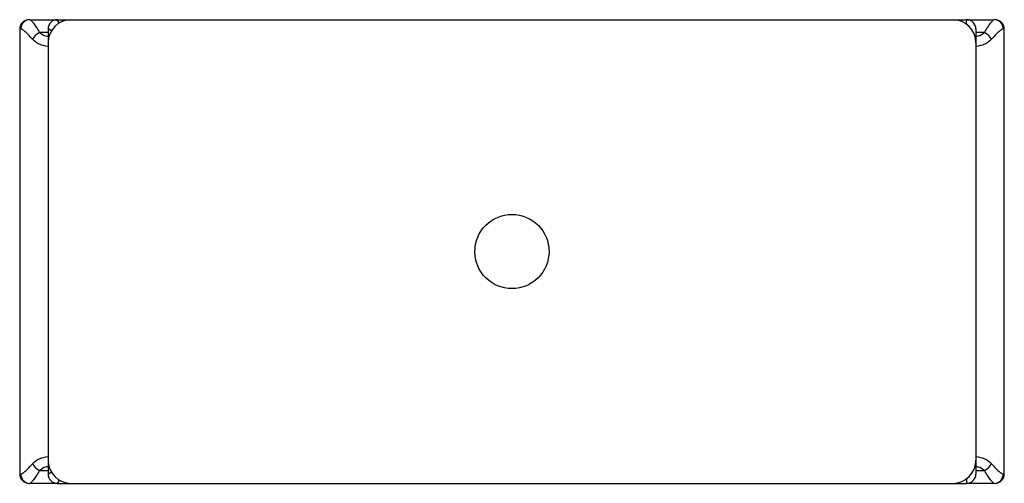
# Paper-space layout '_Inferior' of a CAD drawing. Header units: millimetres. Extents: x -131 to 81, y 165 to 265.
import ezdxf

# ---------------------------------------------------------------- set-up
doc = ezdxf.new("R2010")
doc.units = ezdxf.units.MM

psp = doc.layouts.new('_Inferior')

# ---------------------------------------------------------------- linework, layer by layer
at = {"color": 7, "linetype": 'Continuous', "lineweight": 25}
for p, q in [((-128.61, 264.53), (-122.8, 264.53)), ((-122.69, 264.53), (73.31, 264.53)), ((73.43, 264.53), (79.25, 264.53)), ((-130.8, 262.53), (-130.8, 166.53)), ((-124.69, 262.53), (-124.69, 166.53)), ((75.31, 262.53), (75.31, 166.53)), ((81.44, 166.53), (81.44, 262.53)), ((-122.8, 164.53), (-128.61, 164.53)), ((-122.69, 164.53), (73.31, 164.53)), ((79.25, 164.53), (73.43, 164.53))]:
    psp.add_line(p, q, dxfattribs=at)
at = {"color": 8, "linetype": 'Continuous', "lineweight": 25}
for p, q in [((-122.26, 263.82), (-122.69, 264.53)), ((73.31, 263.53), (73.31, 264.53)), ((-130.59, 262.53), (-130.8, 262.53)), ((-124.69, 261.77), (-126.51, 261.74)), ((-123.97, 262.11), (-124.69, 262.53)), ((77.15, 261.74), (75.31, 261.77)), ((81.44, 262.53), (81.22, 262.53)), ((-130.8, 166.53), (-130.59, 166.53)), ((-126.51, 167.33), (-124.69, 167.3)), ((-123.97, 166.96), (-124.69, 166.53)), ((75.31, 167.3), (77.15, 167.33)), ((81.22, 166.53), (81.44, 166.53)), ((-122.26, 165.25), (-122.69, 164.53)), ((73.31, 165.53), (73.31, 164.53))]:
    psp.add_line(p, q, dxfattribs=at)
at = {"color": 7, "linetype": 'Continuous', "lineweight": 25}
psp.add_circle((-24.69, 214.53), 8, dxfattribs=at)
for centre, radius, start, end in [((-128.8, 262.53), 2, 90, 180), ((-128.6, 262.55), 1.99, 90.3616, 180.3571), ((-119.69, 259.53), 5, 90, 180), ((-122.69, 262.53), 2, 90, 180), ((70.31, 259.53), 5, 0, 90), ((73.31, 262.53), 2, 360, 90), ((79.24, 262.55), 1.99, 359.642, 89.6375), ((79.44, 262.53), 2, 0, 90), ((-125.5, 259.17), 2.76, 111.4775, 155.926), ((76.14, 259.17), 2.76, 24.0751, 68.5108), ((-125.5, 169.9), 2.76, 204.074, 248.5225), ((-119.69, 169.53), 5, 180, 270), ((70.31, 169.53), 5, 270, 0), ((76.14, 169.9), 2.76, 291.4892, 335.9249), ((-128.8, 166.53), 2, 180, 270), ((-128.6, 166.52), 1.99, 179.6429, 269.6384), ((-122.69, 166.53), 2, 180, 270), ((73.31, 166.53), 2, 270, 0), ((79.24, 166.52), 1.99, 270.3625, 0.358), ((79.44, 166.53), 2, 270, 0)]:
    psp.add_arc(centre, radius, start, end, dxfattribs=at)
for points, knots in [([(-128.61, 264.53), (-128.54, 264.53), (-128.44, 264.47), (-128.24, 264.28), (-128.17, 264.2), (-128.01, 264.01), (-127.93, 263.9), (-127.65, 263.54), (-127.44, 263.24), (-127, 262.56), (-126.76, 262.17), (-126.51, 261.74)], [0, 0, 0, 0, 0.25, 0.25, 0.375, 0.375, 0.5, 0.5, 0.75, 0.75, 1, 1, 1, 1]), ([(77.15, 261.74), (77.39, 262.17), (77.63, 262.55), (77.96, 263.06), (78.07, 263.22), (78.27, 263.52), (78.37, 263.65), (78.65, 264.02), (78.81, 264.21), (79.07, 264.47), (79.18, 264.53), (79.25, 264.53)], [0, 0, 0, 0, 0.25, 0.25, 0.375, 0.375, 0.5, 0.5, 0.75, 0.75, 1, 1, 1, 1]), ([(-128.02, 260.3), (-128.31, 260.65), (-128.6, 260.96), (-129.13, 261.5), (-129.38, 261.74), (-129.71, 262.03), (-129.82, 262.11), (-130.02, 262.26), (-130.11, 262.33), (-130.35, 262.48), (-130.49, 262.53), (-130.59, 262.53)], [0, 0, 0, 0, 0.25, 0.25, 0.5, 0.5, 0.625, 0.625, 0.75, 0.75, 1, 1, 1, 1]), ([(81.22, 262.53), (81.12, 262.53), (80.99, 262.48), (80.65, 262.27), (80.46, 262.12), (80.12, 261.83), (80, 261.72), (79.75, 261.49), (79.63, 261.36), (79.23, 260.95), (78.95, 260.65), (78.65, 260.3)], [0, 0, 0, 0, 0.25, 0.25, 0.5, 0.5, 0.625, 0.625, 0.75, 0.75, 1, 1, 1, 1]), ([(-124.68, 258.78), (-125.36, 258.85), (-125.99, 258.99), (-127.12, 259.47), (-127.61, 259.81), (-128.02, 260.3)], [0, 0, 0, 0, 0.5, 0.5, 1, 1, 1, 1]), ([(78.65, 260.3), (78.24, 259.81), (77.76, 259.47), (76.62, 258.99), (75.99, 258.85), (75.31, 258.78)], [0, 0, 0, 0, 0.5, 0.5, 1, 1, 1, 1]), ([(-128.02, 168.77), (-127.61, 169.26), (-127.12, 169.6), (-125.99, 170.08), (-125.36, 170.22), (-124.68, 170.29)], [0, 0, 0, 0, 0.5, 0.5, 1, 1, 1, 1]), ([(75.31, 170.29), (75.99, 170.22), (76.62, 170.08), (77.76, 169.6), (78.24, 169.26), (78.65, 168.77)], [0, 0, 0, 0, 0.5, 0.5, 1, 1, 1, 1]), ([(-130.59, 166.53), (-130.49, 166.53), (-130.35, 166.59), (-130.02, 166.8), (-129.82, 166.95), (-129.49, 167.24), (-129.37, 167.35), (-129.12, 167.58), (-128.99, 167.71), (-128.6, 168.12), (-128.31, 168.42), (-128.02, 168.77)], [0, 0, 0, 0, 0.25, 0.25, 0.5, 0.5, 0.625, 0.625, 0.75, 0.75, 1, 1, 1, 1]), ([(78.65, 168.77), (78.95, 168.42), (79.23, 168.11), (79.76, 167.57), (80.01, 167.33), (80.35, 167.04), (80.45, 166.95), (80.65, 166.81), (80.74, 166.74), (80.99, 166.59), (81.12, 166.53), (81.22, 166.53)], [0, 0, 0, 0, 0.25, 0.25, 0.5, 0.5, 0.625, 0.625, 0.75, 0.75, 1, 1, 1, 1]), ([(-126.51, 167.33), (-126.76, 166.9), (-127, 166.52), (-127.33, 166), (-127.43, 165.85), (-127.64, 165.55), (-127.74, 165.41), (-128.01, 165.05), (-128.17, 164.86), (-128.44, 164.6), (-128.54, 164.53), (-128.61, 164.53)], [0, 0, 0, 0, 0.25, 0.25, 0.375, 0.375, 0.5, 0.5, 0.75, 0.75, 1, 1, 1, 1]), ([(79.25, 164.53), (79.18, 164.53), (79.07, 164.6), (78.88, 164.79), (78.81, 164.87), (78.65, 165.06), (78.56, 165.17), (78.28, 165.53), (78.08, 165.83), (77.63, 166.51), (77.39, 166.9), (77.15, 167.33)], [0, 0, 0, 0, 0.25, 0.25, 0.375, 0.375, 0.5, 0.5, 0.75, 0.75, 1, 1, 1, 1])]:
    psp.add_open_spline(points, degree=3, knots=knots, dxfattribs=at)
at = {"color": 8, "linetype": 'Continuous', "lineweight": 25}
for points, knots in [([(-126.51, 261.74), (-126.1, 261.45), (-125.55, 261.07), (-124.85, 260.95), (-124.69, 260.92)], [0, 0, 0, 0, 0.759096, 1, 1, 1, 1]), ([(75.31, 260.92), (75.48, 260.95), (76.18, 261.07), (76.73, 261.45), (77.15, 261.74)], [0, 0, 0, 0, 0.2423945, 1, 1, 1, 1]), ([(-124.69, 168.15), (-124.85, 168.12), (-125.55, 168), (-126.1, 167.62), (-126.51, 167.33)], [0, 0, 0, 0, 0.241358, 1, 1, 1, 1]), ([(77.15, 167.33), (76.73, 167.62), (76.18, 168), (75.48, 168.12), (75.31, 168.15)], [0, 0, 0, 0, 0.758065, 1, 1, 1, 1])]:
    psp.add_open_spline(points, degree=3, knots=knots, dxfattribs=at)

doc.saveas('drawing.dxf')
